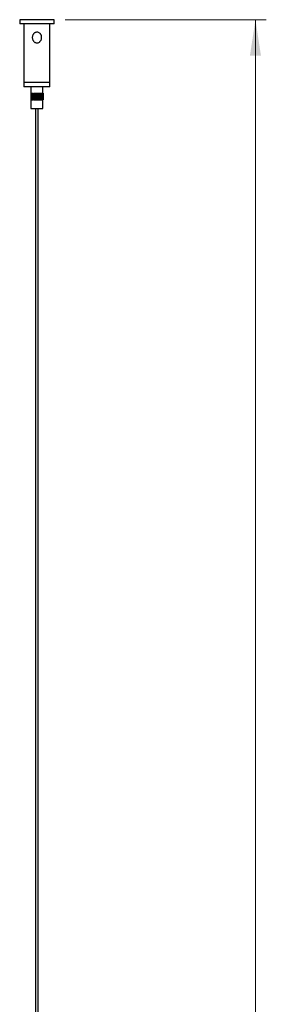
# Model space of a CAD drawing. Header units: millimetres. Extents: x 618 to 967, y 208 to 641.
# Tile 3 of 5: x 845 to 867, y 355 to 446. Entities that reach past the tile are written whole.
import ezdxf

# ---------------------------------------------------------------- set-up
doc = ezdxf.new("R2010")
doc.units = ezdxf.units.MM
doc.styles.add('SLDTEXTSTYLE0', font='TXT', dxfattribs={"width": 0.75})
doc.dimstyles.new('SLDDIMSTYLE0', dxfattribs={"dimtxt": 3.5, "dimasz": 3.302, "dimexe": 0, "dimexo": 0.0625, "dimgap": 0.875, "dimtad": 1, "dimdec": 0, "dimlfac": 5, "dimrnd": 1e-09, "dimzin": 12, "dimdsep": 46, "dimtxsty": 'SLDTEXTSTYLE0', "dimsah": 1, "dimcen": 0.09, "dimadec": 0, "dimazin": 3, "dimtfac": 1, "dimtdec": 0, "dimtofl": 0, "dimtmove": 0, "dimatfit": 3, "dimfxl": 0, "dimfrac": 2, "dimtolj": 1, "dimtzin": 12, "dimarcsym": 0})

# ---------------------------------------------------------------- blocks, each defined once
blk = doc.blocks.new('_D')
at = {"color": 7, "linetype": 'Continuous', "lineweight": 0}
for p, q in [((848.906, 445.906), (867.429, 445.906)), ((866.429, 207.62), (866.429, 445.906)), ((850.866, 207.62), (867.429, 207.62))]:
    blk.add_line(p, q, dxfattribs=at)
at = {"color": 7, "linetype": 'Continuous', "lineweight": 18}
for points in [[(866.429, 445.906), (865.921, 442.604), (866.937, 442.604)], [(866.429, 207.62), (866.937, 210.922), (865.921, 210.922)]]:
    blk.add_solid(points, dxfattribs=at)
at = {"color": 7, "linetype": 'Continuous', "lineweight": 18, "insert": (861.917, 307.773), "char_height": 3.5, "attachment_point": 1, "rotation": 90, "style": 'SLDTEXTSTYLE0'}
blk.add_mtext('1191', dxfattribs=at)

msp = doc.modelspace()

# ---------------------------------------------------------------- linework, layer by layer
at = {"color": 7, "linetype": 'Continuous', "lineweight": 25}
for p, q in [((844.726, 445.906), (844.726, 445.536)), ((847.906, 445.906), (844.726, 445.906)), ((847.906, 445.536), (847.906, 445.906)), ((847.906, 445.536), (844.726, 445.536)), ((845.116, 445.536), (845.116, 440.136)), ((847.516, 440.136), (847.516, 445.536)), ((845.116, 440.136), (845.116, 439.736)), ((846.832, 440.136), (845.116, 440.136)), ((847.516, 440.136), (845.116, 440.136)), ((846.832, 439.736), (845.116, 439.736)), ((845.766, 439.736), (845.766, 439.136)), ((847.516, 440.136), (846.832, 440.136)), ((847.516, 439.736), (846.832, 439.736)), ((846.866, 439.136), (846.866, 439.736)), ((847.516, 439.736), (847.516, 440.136)), ((845.758, 439.136), (845.758, 438.536)), ((845.758, 439.136), (845.759, 439.136)), ((845.758, 438.536), (845.759, 438.536)), ((845.759, 439.136), (845.759, 438.536)), ((845.759, 439.136), (845.76, 439.136)), ((845.759, 438.536), (845.76, 438.536)), ((845.76, 439.136), (845.76, 438.536)), ((845.76, 439.136), (845.762, 439.136)), ((845.76, 438.536), (845.762, 438.536)), ((845.762, 439.136), (845.762, 438.536)), ((845.762, 439.136), (845.764, 439.136)), ((845.762, 438.536), (845.764, 438.536)), ((845.764, 439.136), (845.764, 438.536)), ((845.764, 439.136), (845.768, 439.136)), ((845.764, 438.536), (845.768, 438.536)), ((845.766, 438.536), (845.766, 437.736)), ((845.768, 439.136), (845.768, 438.536)), ((845.768, 439.136), (845.772, 439.136)), ((845.768, 438.536), (845.772, 438.536)), ((845.772, 439.136), (845.772, 438.536)), ((845.772, 439.136), (845.776, 439.136)), ((845.772, 438.536), (845.776, 438.536)), ((845.776, 439.136), (845.776, 438.536)), ((845.776, 439.136), (845.782, 439.136)), ((845.776, 438.536), (845.782, 438.536)), ((845.782, 439.136), (845.782, 438.536)), ((845.782, 439.136), (845.788, 439.136)), ((845.782, 438.536), (845.788, 438.536)), ((845.788, 439.136), (845.788, 438.536)), ((845.788, 439.136), (845.795, 439.136)), ((845.788, 438.536), (845.795, 438.536)), ((845.795, 439.136), (845.795, 438.536)), ((845.795, 439.136), (845.802, 439.136)), ((845.795, 438.536), (845.802, 438.536)), ((845.802, 439.136), (845.802, 438.536)), ((845.802, 439.136), (845.81, 439.136)), ((845.802, 438.536), (845.81, 438.536)), ((845.81, 439.136), (845.81, 438.536)), ((845.81, 439.136), (845.819, 439.136)), ((845.81, 438.536), (845.819, 438.536)), ((845.819, 439.136), (845.819, 438.536)), ((845.819, 439.136), (845.829, 439.136)), ((845.819, 438.536), (845.829, 438.536)), ((845.829, 439.136), (845.829, 438.536)), ((845.829, 439.136), (845.839, 439.136)), ((845.829, 438.536), (845.839, 438.536)), ((845.839, 439.136), (845.839, 438.536)), ((845.839, 439.136), (845.849, 439.136)), ((845.839, 438.536), (845.849, 438.536)), ((845.849, 438.536), (845.849, 439.136)), ((845.849, 439.136), (845.849, 438.536)), ((845.849, 439.136), (845.86, 439.136)), ((845.849, 438.536), (845.86, 438.536)), ((845.86, 438.536), (845.86, 439.136)), ((845.861, 439.136), (845.861, 438.536)), ((845.861, 439.136), (845.861, 438.536)), ((845.861, 439.136), (845.871, 439.136)), ((845.861, 439.136), (845.861, 439.136)), ((845.861, 438.536), (845.871, 438.536)), ((845.861, 438.536), (845.861, 438.536)), ((845.871, 438.536), (845.871, 439.136)), ((845.872, 439.136), (845.872, 438.536)), ((845.872, 439.136), (845.873, 439.136)), ((845.872, 438.536), (845.873, 438.536)), ((845.873, 439.136), (845.873, 438.536)), ((845.873, 439.136), (845.883, 439.136)), ((845.873, 438.536), (845.883, 438.536)), ((845.883, 438.536), (845.883, 439.136)), ((845.884, 439.136), (845.884, 438.536)), ((845.884, 439.136), (845.885, 439.136)), ((845.884, 438.536), (845.885, 438.536)), ((845.885, 439.136), (845.885, 438.536)), ((845.885, 439.136), (845.896, 439.136)), ((845.885, 438.536), (845.896, 438.536)), ((845.896, 438.536), (845.896, 439.136)), ((845.897, 439.136), (845.897, 438.536)), ((845.897, 439.136), (845.898, 439.136)), ((845.897, 438.536), (845.898, 438.536)), ((845.898, 439.136), (845.898, 438.536)), ((845.898, 439.136), (845.909, 439.136)), ((845.898, 438.536), (845.909, 438.536)), ((845.909, 438.536), (845.909, 439.136)), ((845.91, 439.136), (845.91, 438.536)), ((845.91, 439.136), (845.912, 439.136)), ((845.91, 438.536), (845.912, 438.536)), ((845.912, 439.136), (845.912, 438.536)), ((845.912, 439.136), (845.923, 439.136)), ((845.912, 438.536), (845.923, 438.536)), ((845.923, 438.536), (845.923, 439.136)), ((845.923, 439.136), (845.923, 438.536)), ((845.923, 439.136), (845.926, 439.136)), ((845.923, 438.536), (845.926, 438.536)), ((845.926, 439.136), (845.926, 438.536)), ((845.926, 439.136), (845.937, 439.136)), ((845.926, 438.536), (845.937, 438.536)), ((845.931, 438.566), (845.953, 438.567)), ((845.937, 438.536), (845.937, 439.136)), ((845.938, 439.136), (845.938, 438.536)), ((845.938, 439.136), (845.941, 439.136)), ((845.938, 438.536), (845.941, 438.536)), ((845.941, 439.136), (845.941, 438.536)), ((845.941, 439.136), (845.951, 439.136)), ((845.941, 438.536), (845.951, 438.536)), ((845.951, 438.536), (845.951, 439.136)), ((845.952, 439.136), (845.952, 438.536)), ((845.952, 439.136), (845.956, 439.136)), ((845.952, 438.536), (845.956, 438.536)), ((845.956, 439.136), (845.956, 438.536)), ((845.956, 439.136), (845.966, 439.136)), ((845.956, 438.536), (845.966, 438.536)), ((845.966, 438.536), (845.966, 439.136)), ((845.967, 439.136), (845.967, 438.536)), ((845.967, 439.136), (845.971, 439.136)), ((845.967, 438.536), (845.971, 438.536)), ((845.971, 439.136), (845.971, 438.536)), ((845.971, 439.136), (845.982, 439.136)), ((845.971, 438.536), (845.982, 438.536)), ((845.982, 438.536), (845.982, 439.136)), ((845.983, 439.136), (845.983, 438.536)), ((845.983, 439.136), (845.987, 439.136)), ((845.983, 438.536), (845.987, 438.536)), ((845.987, 439.136), (845.987, 438.536)), ((845.987, 439.136), (845.998, 439.136)), ((845.987, 438.536), (845.998, 438.536)), ((845.998, 438.536), (845.998, 439.136)), ((845.999, 439.136), (845.999, 438.536)), ((845.999, 439.136), (846.004, 439.136)), ((845.999, 438.536), (846.004, 438.536)), ((846.004, 439.136), (846.004, 438.536)), ((846.004, 439.136), (846.014, 439.136)), ((846.004, 438.536), (846.014, 438.536)), ((846.014, 438.536), (846.014, 439.136)), ((846.015, 439.136), (846.015, 438.536)), ((846.015, 439.136), (846.021, 439.136)), ((846.015, 438.536), (846.021, 438.536)), ((846.021, 439.136), (846.021, 438.536)), ((846.021, 439.136), (846.031, 439.136)), ((846.021, 438.536), (846.031, 438.536)), ((846.031, 438.536), (846.031, 439.136)), ((846.032, 439.136), (846.032, 438.536)), ((846.032, 439.136), (846.038, 439.136)), ((846.032, 438.536), (846.038, 438.536)), ((846.038, 439.136), (846.038, 438.536)), ((846.038, 439.136), (846.048, 439.136)), ((846.038, 438.536), (846.048, 438.536)), ((846.048, 438.536), (846.048, 439.136)), ((846.049, 439.136), (846.049, 438.536)), ((846.049, 439.136), (846.056, 439.136)), ((846.049, 438.536), (846.056, 438.536)), ((846.056, 439.136), (846.056, 438.536)), ((846.056, 439.136), (846.066, 439.136)), ((846.056, 438.536), (846.066, 438.536)), ((846.066, 438.536), (846.066, 439.136)), ((846.067, 439.136), (846.067, 438.536)), ((846.067, 439.136), (846.074, 439.136)), ((846.067, 438.536), (846.074, 438.536)), ((846.074, 439.136), (846.074, 438.536)), ((846.074, 439.136), (846.084, 439.136)), ((846.074, 438.536), (846.084, 438.536)), ((846.084, 438.536), (846.084, 439.136)), ((846.085, 439.136), (846.085, 438.536)), ((846.085, 439.136), (846.092, 439.136)), ((846.085, 438.536), (846.092, 438.536)), ((846.092, 439.136), (846.092, 438.536)), ((846.092, 439.136), (846.102, 439.136)), ((846.092, 438.536), (846.102, 438.536)), ((846.102, 438.536), (846.102, 439.136)), ((846.103, 439.136), (846.103, 438.536)), ((846.103, 439.136), (846.111, 439.136)), ((846.103, 438.536), (846.111, 438.536)), ((846.111, 439.136), (846.111, 438.536)), ((846.111, 439.136), (846.12, 439.136)), ((846.111, 438.536), (846.12, 438.536)), ((846.12, 438.536), (846.12, 439.136)), ((846.121, 439.136), (846.121, 438.536)), ((846.121, 439.136), (846.129, 439.136)), ((846.121, 438.536), (846.129, 438.536)), ((846.129, 439.136), (846.129, 438.536)), ((846.129, 439.136), (846.139, 439.136)), ((846.129, 438.536), (846.139, 438.536)), ((846.139, 438.536), (846.139, 439.136)), ((846.14, 439.136), (846.14, 438.536)), ((846.14, 439.136), (846.149, 439.136)), ((846.14, 438.536), (846.149, 438.536)), ((846.149, 439.136), (846.149, 438.536)), ((846.149, 439.136), (846.158, 439.136)), ((846.149, 438.536), (846.158, 438.536)), ((846.158, 438.536), (846.158, 439.136)), ((846.159, 439.136), (846.159, 438.536)), ((846.159, 439.136), (846.168, 439.136)), ((846.159, 438.536), (846.168, 438.536)), ((846.168, 439.136), (846.168, 438.536)), ((846.168, 439.136), (846.177, 439.136)), ((846.168, 438.536), (846.177, 438.536)), ((846.177, 438.536), (846.177, 439.136)), ((846.178, 439.136), (846.178, 438.536)), ((846.178, 439.136), (846.187, 439.136)), ((846.178, 438.536), (846.187, 438.536)), ((846.187, 439.136), (846.187, 438.536)), ((846.187, 439.136), (846.196, 439.136)), ((846.187, 438.536), (846.196, 438.536)), ((846.196, 438.536), (846.196, 439.136)), ((846.198, 439.136), (846.198, 438.536)), ((846.198, 439.136), (846.207, 439.136)), ((846.198, 438.536), (846.207, 438.536)), ((846.207, 439.136), (846.207, 438.536)), ((846.207, 439.136), (846.216, 439.136)), ((846.207, 438.536), (846.216, 438.536)), ((846.216, 438.536), (846.216, 439.136)), ((846.217, 439.136), (846.217, 438.536)), ((846.217, 439.136), (846.227, 439.136)), ((846.217, 438.536), (846.227, 438.536)), ((846.227, 439.136), (846.227, 438.536)), ((846.227, 439.136), (846.235, 439.136)), ((846.227, 438.536), (846.235, 438.536)), ((846.235, 438.536), (846.235, 439.136)), ((846.237, 439.136), (846.237, 438.536)), ((846.237, 439.136), (846.247, 439.136)), ((846.237, 438.536), (846.247, 438.536)), ((846.247, 439.136), (846.247, 438.536)), ((846.247, 439.136), (846.255, 439.136)), ((846.247, 438.536), (846.255, 438.536)), ((846.255, 438.536), (846.255, 439.136)), ((846.256, 439.136), (846.256, 438.536)), ((846.256, 439.136), (846.267, 439.136)), ((846.256, 438.536), (846.267, 438.536)), ((846.267, 439.136), (846.267, 438.536)), ((846.267, 439.136), (846.275, 439.136)), ((846.267, 438.536), (846.275, 438.536)), ((846.275, 438.536), (846.275, 439.136)), ((846.276, 439.136), (846.276, 438.536)), ((846.276, 439.136), (846.287, 439.136)), ((846.276, 438.536), (846.287, 438.536)), ((846.287, 439.136), (846.287, 438.536)), ((846.287, 439.136), (846.295, 439.136)), ((846.287, 438.536), (846.295, 438.536)), ((846.295, 438.536), (846.295, 439.136)), ((846.296, 439.136), (846.296, 438.536)), ((846.296, 439.136), (846.307, 439.136)), ((846.296, 438.536), (846.307, 438.536)), ((846.307, 439.136), (846.307, 438.536)), ((846.307, 439.136), (846.314, 439.136)), ((846.307, 438.536), (846.314, 438.536)), ((846.314, 438.536), (846.314, 439.136)), ((846.316, 439.136), (846.316, 438.536)), ((846.316, 439.136), (846.327, 439.136)), ((846.316, 438.536), (846.327, 438.536)), ((846.327, 439.136), (846.327, 438.536)), ((846.327, 439.136), (846.334, 439.136)), ((846.327, 438.536), (846.334, 438.536)), ((846.334, 438.536), (846.334, 439.136)), ((846.336, 439.136), (846.336, 438.536)), ((846.336, 439.136), (846.347, 439.136)), ((846.336, 438.536), (846.347, 438.536)), ((846.347, 439.136), (846.347, 438.536)), ((846.347, 439.136), (846.354, 439.136)), ((846.347, 438.536), (846.354, 438.536)), ((846.354, 438.536), (846.354, 439.136)), ((846.355, 439.136), (846.355, 438.536)), ((846.355, 439.136), (846.367, 439.136)), ((846.355, 438.536), (846.367, 438.536)), ((846.367, 439.136), (846.367, 438.536)), ((846.367, 439.136), (846.374, 439.136)), ((846.367, 438.536), (846.374, 438.536)), ((846.374, 438.536), (846.374, 439.136)), ((846.375, 439.136), (846.375, 438.536)), ((846.375, 439.136), (846.387, 439.136)), ((846.375, 438.536), (846.387, 438.536)), ((846.387, 439.136), (846.387, 438.536)), ((846.387, 439.136), (846.394, 439.136)), ((846.387, 438.536), (846.394, 438.536)), ((846.394, 438.536), (846.394, 439.136)), ((846.395, 439.136), (846.395, 438.536)), ((846.395, 439.136), (846.407, 439.136)), ((846.395, 438.536), (846.407, 438.536)), ((846.407, 439.136), (846.407, 438.536)), ((846.407, 439.136), (846.413, 439.136)), ((846.407, 438.536), (846.413, 438.536)), ((846.413, 438.536), (846.413, 439.136)), ((846.415, 439.136), (846.415, 438.536)), ((846.415, 439.136), (846.427, 439.136)), ((846.415, 438.536), (846.427, 438.536)), ((846.427, 439.136), (846.427, 438.536)), ((846.427, 439.136), (846.433, 439.136)), ((846.427, 438.536), (846.433, 438.536)), ((846.433, 438.536), (846.433, 439.136)), ((846.434, 439.136), (846.434, 438.536)), ((846.434, 439.136), (846.447, 439.136)), ((846.434, 438.536), (846.447, 438.536)), ((846.447, 439.136), (846.447, 438.536)), ((846.447, 439.136), (846.452, 439.136)), ((846.447, 438.536), (846.452, 438.536)), ((846.452, 438.536), (846.452, 439.136)), ((846.453, 439.136), (846.453, 438.536)), ((846.453, 439.136), (846.466, 439.136)), ((846.453, 438.536), (846.466, 438.536)), ((846.466, 439.136), (846.466, 438.536)), ((846.466, 439.136), (846.471, 439.136)), ((846.466, 438.536), (846.471, 438.536)), ((846.471, 438.536), (846.471, 439.136)), ((846.472, 439.136), (846.472, 438.536)), ((846.472, 439.136), (846.486, 439.136)), ((846.472, 438.536), (846.486, 438.536)), ((846.486, 439.136), (846.486, 438.536)), ((846.486, 439.136), (846.49, 439.136)), ((846.486, 438.536), (846.49, 438.536)), ((846.49, 438.536), (846.49, 439.136)), ((846.491, 439.136), (846.491, 438.536)), ((846.491, 439.136), (846.505, 439.136)), ((846.491, 438.536), (846.505, 438.536)), ((846.505, 439.136), (846.505, 438.536)), ((846.505, 439.136), (846.509, 439.136)), ((846.505, 438.536), (846.509, 438.536)), ((846.509, 438.536), (846.509, 439.136)), ((846.51, 439.136), (846.51, 438.536)), ((846.51, 439.136), (846.523, 439.136)), ((846.51, 438.536), (846.523, 438.536)), ((846.523, 439.136), (846.523, 438.536)), ((846.523, 439.136), (846.527, 439.136)), ((846.523, 438.536), (846.527, 438.536)), ((846.527, 438.536), (846.527, 439.136)), ((846.529, 439.136), (846.529, 438.536)), ((846.529, 439.136), (846.542, 439.136)), ((846.529, 438.536), (846.542, 438.536)), ((846.542, 439.136), (846.542, 438.536)), ((846.542, 439.136), (846.546, 439.136)), ((846.542, 438.536), (846.546, 438.536)), ((846.546, 438.536), (846.546, 439.136)), ((846.547, 439.136), (846.547, 438.536)), ((846.547, 439.136), (846.56, 439.136)), ((846.547, 438.536), (846.56, 438.536)), ((846.56, 439.136), (846.56, 438.536)), ((846.56, 439.136), (846.563, 439.136)), ((846.56, 438.536), (846.563, 438.536)), ((846.563, 438.536), (846.563, 439.136)), ((846.565, 439.136), (846.565, 438.536)), ((846.565, 439.136), (846.578, 439.136)), ((846.565, 438.536), (846.578, 438.536)), ((846.578, 439.136), (846.578, 438.536)), ((846.578, 439.136), (846.581, 439.136)), ((846.578, 438.536), (846.581, 438.536)), ((846.581, 438.536), (846.581, 439.136)), ((846.582, 439.136), (846.582, 438.536)), ((846.582, 439.136), (846.596, 439.136)), ((846.582, 438.536), (846.596, 438.536)), ((846.596, 439.136), (846.596, 438.536)), ((846.596, 439.136), (846.598, 439.136)), ((846.596, 438.536), (846.598, 438.536)), ((846.598, 438.536), (846.598, 439.136)), ((846.599, 439.136), (846.599, 438.536)), ((846.599, 439.136), (846.613, 439.136)), ((846.599, 438.536), (846.613, 438.536)), ((846.613, 439.136), (846.613, 438.536)), ((846.613, 439.136), (846.615, 439.136)), ((846.613, 438.536), (846.615, 438.536)), ((846.615, 438.536), (846.615, 439.136)), ((846.616, 439.136), (846.616, 438.536)), ((846.616, 439.136), (846.63, 439.136)), ((846.616, 438.536), (846.63, 438.536)), ((846.63, 439.136), (846.63, 438.536)), ((846.63, 439.136), (846.632, 439.136)), ((846.63, 438.536), (846.632, 438.536)), ((846.632, 438.536), (846.632, 439.136)), ((846.633, 439.136), (846.633, 438.536)), ((846.633, 439.136), (846.646, 439.136)), ((846.633, 438.536), (846.646, 438.536)), ((846.646, 439.136), (846.646, 438.536)), ((846.646, 439.136), (846.648, 439.136)), ((846.646, 438.536), (846.648, 438.536)), ((846.648, 438.536), (846.648, 439.136)), ((846.649, 439.136), (846.649, 438.536)), ((846.649, 439.136), (846.662, 439.136)), ((846.649, 438.536), (846.662, 438.536)), ((846.662, 439.136), (846.662, 438.536)), ((846.662, 439.136), (846.663, 439.136)), ((846.662, 438.536), (846.663, 438.536)), ((846.663, 438.536), (846.663, 439.136)), ((846.664, 439.136), (846.664, 438.536)), ((846.664, 439.136), (846.678, 439.136)), ((846.664, 438.536), (846.678, 438.536)), ((846.678, 438.536), (846.678, 439.136)), ((846.678, 439.136), (846.678, 438.536)), ((846.678, 439.136), (846.678, 439.136)), ((846.678, 438.536), (846.678, 438.536)), ((846.679, 439.136), (846.679, 438.536)), ((846.679, 439.136), (846.693, 439.136)), ((846.679, 438.536), (846.693, 438.536)), ((846.693, 438.536), (846.693, 439.136)), ((846.693, 439.136), (846.693, 438.536)), ((846.693, 439.136), (846.693, 439.136)), ((846.693, 438.536), (846.693, 438.536)), ((846.694, 439.136), (846.694, 438.536)), ((846.694, 439.136), (846.708, 439.136)), ((846.694, 438.536), (846.708, 438.536)), ((846.708, 439.136), (846.708, 438.536)), ((846.708, 439.136), (846.708, 438.536)), ((846.708, 439.136), (846.722, 439.136)), ((846.708, 438.536), (846.722, 438.536)), ((846.722, 439.136), (846.722, 438.536)), ((846.722, 439.136), (846.722, 438.536)), ((846.722, 439.136), (846.735, 439.136)), ((846.722, 438.536), (846.735, 438.536)), ((846.735, 439.136), (846.735, 438.536)), ((846.735, 439.136), (846.748, 439.136)), ((846.735, 438.536), (846.748, 438.536)), ((846.748, 439.136), (846.748, 438.536)), ((846.748, 439.136), (846.761, 439.136)), ((846.748, 438.536), (846.761, 438.536)), ((846.761, 439.136), (846.761, 438.536)), ((846.761, 439.136), (846.773, 439.136)), ((846.761, 438.536), (846.773, 438.536)), ((846.773, 439.136), (846.773, 438.536)), ((846.773, 439.136), (846.784, 439.136)), ((846.773, 438.536), (846.784, 438.536)), ((846.784, 439.136), (846.784, 438.536)), ((846.784, 439.136), (846.795, 439.136)), ((846.784, 438.536), (846.795, 438.536)), ((846.795, 439.136), (846.795, 438.536)), ((846.795, 439.136), (846.805, 439.136)), ((846.795, 438.536), (846.805, 438.536)), ((846.805, 439.136), (846.805, 438.536)), ((846.805, 439.136), (846.814, 439.136)), ((846.805, 438.536), (846.814, 438.536)), ((846.814, 439.136), (846.814, 438.536)), ((846.814, 439.136), (846.823, 439.136)), ((846.814, 438.536), (846.823, 438.536)), ((846.823, 439.136), (846.823, 438.536)), ((846.823, 439.136), (846.831, 439.136)), ((846.823, 438.536), (846.831, 438.536)), ((846.831, 439.136), (846.831, 438.536)), ((846.831, 439.136), (846.838, 439.136)), ((846.831, 438.536), (846.838, 438.536)), ((846.838, 439.136), (846.838, 438.536)), ((846.838, 439.136), (846.845, 439.136)), ((846.838, 438.536), (846.845, 438.536)), ((846.845, 439.136), (846.845, 438.536)), ((846.845, 439.136), (846.851, 439.136)), ((846.845, 438.536), (846.851, 438.536)), ((846.851, 439.136), (846.851, 438.536)), ((846.851, 439.136), (846.856, 439.136)), ((846.851, 438.536), (846.856, 438.536)), ((846.856, 439.136), (846.856, 438.536)), ((846.856, 439.136), (846.861, 439.136)), ((846.856, 438.536), (846.861, 438.536)), ((846.861, 439.136), (846.861, 438.536)), ((846.861, 439.136), (846.865, 439.136)), ((846.861, 438.536), (846.865, 438.536)), ((846.865, 439.136), (846.865, 438.536)), ((846.865, 439.136), (846.868, 439.136)), ((846.865, 438.536), (846.868, 438.536)), ((846.866, 437.736), (846.866, 438.536)), ((846.868, 439.136), (846.868, 438.536)), ((846.868, 439.136), (846.871, 439.136)), ((846.868, 438.536), (846.871, 438.536)), ((846.871, 439.136), (846.871, 438.536)), ((846.871, 439.136), (846.873, 439.136)), ((846.871, 438.536), (846.873, 438.536)), ((846.873, 439.136), (846.873, 438.536)), ((846.873, 439.136), (846.874, 439.136)), ((846.873, 438.536), (846.874, 438.536)), ((846.874, 439.136), (846.874, 438.536)), ((846.874, 439.136), (846.874, 438.536)), ((846.874, 439.136), (846.874, 439.136)), ((846.874, 438.536), (846.874, 438.536)), ((845.766, 437.736), (846.843, 437.736)), ((846.196, 437.736), (846.196, 219.62)), ((846.436, 219.62), (846.436, 437.736)), ((846.843, 437.736), (846.866, 437.736))]:
    msp.add_line(p, q, dxfattribs=at)
msp.add_open_spline([(846.316, 443.776), (846.274, 443.781), (846.189, 443.789), (846.094, 443.842), (846.03, 443.899), (845.983, 443.954), (845.942, 444.021), (845.91, 444.099), (845.891, 444.181), (845.884, 444.266), (845.89, 444.35), (845.909, 444.433), (845.941, 444.51), (845.983, 444.58), (846.034, 444.64), (846.091, 444.686), (846.169, 444.731), (846.254, 444.756), (846.339, 444.757), (846.42, 444.746), (846.518, 444.707), (846.602, 444.638), (846.659, 444.566), (846.707, 444.481), (846.739, 444.382), (846.748, 444.275), (846.743, 444.188), (846.724, 444.104), (846.693, 444.024), (846.65, 443.954), (846.599, 443.894), (846.525, 443.833), (846.445, 443.795), (846.367, 443.778), (846.333, 443.777), (846.316, 443.776)], degree=3, knots=[0, 0, 0, 0, 0.043524, 0.086931, 0.110185, 0.133432, 0.162494, 0.19155, 0.220604, 0.249659, 0.278713, 0.307767, 0.336822, 0.365636, 0.392954, 0.418369, 0.44191, 0.486453, 0.507992, 0.528818, 0.570865, 0.615706, 0.641056, 0.6664, 0.717477, 0.747183, 0.776888, 0.806593, 0.836188, 0.865014, 0.892369, 0.917825, 0.965513, 0.982593, 1, 1, 1, 1], dxfattribs=at)

# ---------------------------------------------------------------- dimensions: what is measured, and where the dimension line sits
at = {"color": 7, "linetype": 'Continuous', "lineweight": 18}
dim = msp.add_linear_dim(base=(866.429, 445.906), p1=(849.866, 207.62), p2=(847.906, 445.906), angle=90, dimstyle='SLDDIMSTYLE0', dxfattribs=at)
dim.commit()
dim.dimension.update_dxf_attribs({"geometry": '_D', "text_midpoint": (866.429, 312.945), "dimtype": 160})

doc.saveas('drawing.dxf')
